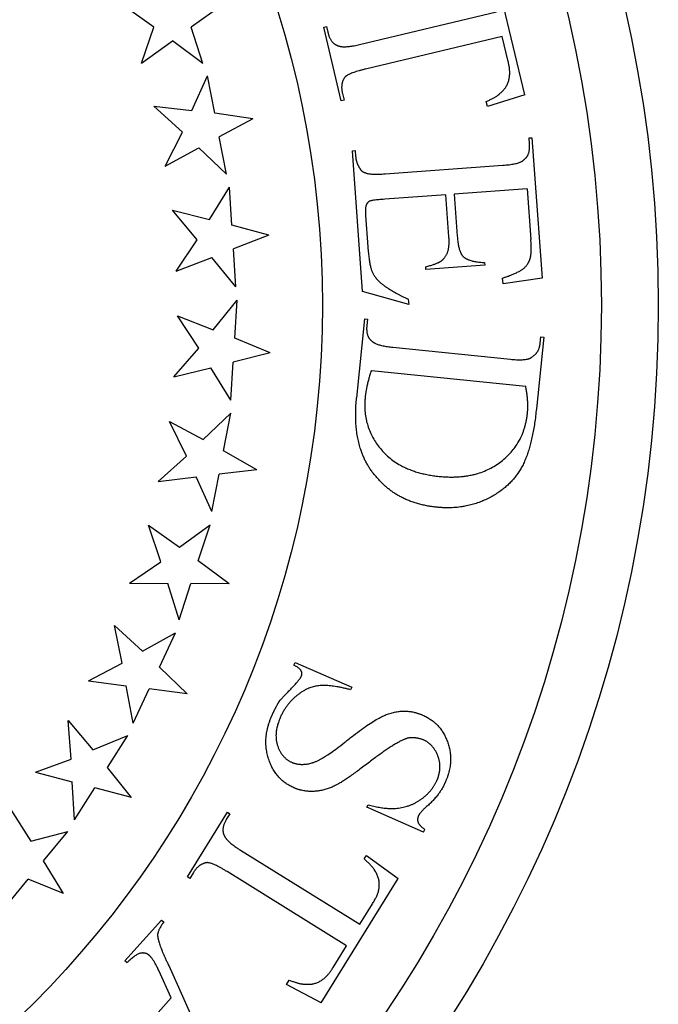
# Model space of a CAD drawing. Extents: x -38 to 38, y -38 to 38.
# Tile 8 of 9: x 19.6 to 38, y -20.1 to 8.2. Entities that reach past the tile are written whole.
import ezdxf

# ---------------------------------------------------------------- set-up
doc = ezdxf.new("R2010")
doc.units = 0
doc.header["$MEASUREMENT"] = 0
doc.linetypes.add('solid', pattern=[0])
doc.layers.get('0').update_dxf_attribs({"linetype": 'solid'})

msp = doc.modelspace()

# ---------------------------------------------------------------- linework, layer by layer
at = {"color": 3, "linetype": 'solid'}
for p, q in [((34.143, 6.033), (33.171, 10.115)), ((23.5, 7.97), (22.597, 8.611)), ((25.457, 8.606), (24.568, 7.97)), ((29.403, 7.476), (33.328, 8.411)), ((23.138, 6.944), (23.5, 7.97)), ((24.906, 6.93), (24.568, 7.97)), ((28.371, 7.977), (28.45, 7.996)), ((28.876, 5.857), (28.371, 7.977)), ((28.45, 7.996), (28.49, 7.826)), ((33.496, 7.704), (29.571, 6.77)), ((33.668, 6.985), (33.496, 7.704)), ((23.138, 6.944), (24.028, 7.58)), ((24.906, 6.93), (24.028, 7.58)), ((24.583, 5.582), (25.04, 6.574)), ((25.245, 5.502), (25.04, 6.574)), ((28.908, 6.071), (28.954, 5.876)), ((34.143, 6.033), (33.067, 5.694)), ((24.314, 4.962), (23.498, 5.711)), ((23.498, 5.711), (24.583, 5.582)), ((28.954, 5.876), (28.876, 5.857)), ((33.067, 5.694), (33.032, 5.839)), ((26.335, 5.347), (25.245, 5.502)), ((26.335, 5.347), (25.374, 4.828)), ((23.826, 3.989), (24.314, 4.962)), ((25.578, 3.754), (25.374, 4.828)), ((34.266, 4.794), (34.347, 4.8)), ((34.279, 4.621), (34.266, 4.794)), ((34.347, 4.8), (34.639, 0.775)), ((23.826, 3.989), (24.788, 4.508)), ((25.578, 3.754), (24.788, 4.508)), ((29.195, 4.426), (29.276, 4.432)), ((29.488, 0.388), (29.195, 4.426)), ((29.276, 4.432), (29.288, 4.259)), ((30.133, 3.766), (33.514, 4.011)), ((25.089, 2.457), (25.667, 3.384)), ((25.735, 2.294), (25.667, 3.384)), ((31.876, 3.164), (30.124, 3.037)), ((31.964, 1.957), (31.876, 3.164)), ((34.21, 3.334), (32.117, 3.182)), ((32.117, 3.182), (32.205, 1.974)), ((34.21, 3.334), (34.316, 1.877)), ((24.744, 1.875), (24.028, 2.721)), ((24.028, 2.721), (25.089, 2.457)), ((29.573, 2.567), (29.638, 1.668)), ((26.798, 2.004), (25.735, 2.294)), ((26.798, 2.004), (25.779, 1.61)), ((24.138, 0.971), (24.744, 1.875)), ((25.847, 0.519), (25.779, 1.61)), ((24.138, 0.971), (25.158, 1.366)), ((25.847, 0.519), (25.158, 1.366)), ((32.994, 1.142), (31.303, 1.019)), ((32.988, 1.222), (32.994, 1.142)), ((31.303, 1.019), (31.298, 1.099)), ((33.518, 0.613), (33.506, 0.774)), ((34.639, 0.775), (33.518, 0.613)), ((30.81, 0.012), (29.488, 0.388)), ((25.199, -0.707), (25.889, 0.14)), ((25.82, -0.949), (25.889, 0.14)), ((30.798, 0.173), (30.81, 0.012)), ((24.784, -1.241), (24.18, -0.312)), ((24.18, -0.312), (25.199, -0.707)), ((29.546, -0.398), (29.314, -2.666)), ((29.546, -0.398), (29.626, -0.406)), ((29.626, -0.406), (29.608, -0.585)), ((26.838, -1.37), (25.82, -0.949)), ((34.684, -0.922), (34.475, -2.974)), ((34.585, -1.093), (34.604, -0.914)), ((34.604, -0.914), (34.684, -0.922)), ((24.07, -2.062), (24.784, -1.241)), ((26.838, -1.37), (25.777, -1.634)), ((30.355, -1.21), (33.727, -1.554)), ((25.708, -2.725), (25.777, -1.634)), ((24.07, -2.062), (25.13, -1.798)), ((25.708, -2.725), (25.13, -1.798)), ((29.738, -1.877), (34.167, -2.329)), ((24.912, -3.86), (25.702, -3.105)), ((25.498, -4.178), (25.702, -3.105)), ((24.433, -4.337), (23.95, -3.34)), ((23.95, -3.34), (24.912, -3.86)), ((26.454, -4.723), (25.498, -4.178)), ((23.622, -5.062), (24.433, -4.337)), ((26.454, -4.723), (25.369, -4.852)), ((23.622, -5.062), (24.707, -4.933)), ((25.164, -5.925), (24.707, -4.933)), ((25.164, -5.925), (25.369, -4.852)), ((23.697, -7.365), (23.343, -6.316)), ((23.343, -6.316), (24.232, -6.951)), ((24.232, -6.951), (25.11, -6.302)), ((24.773, -7.341), (25.11, -6.302)), ((25.654, -8.001), (24.773, -7.341)), ((22.801, -7.983), (23.697, -7.365)), ((22.801, -7.983), (23.894, -7.991)), ((24.223, -9.033), (23.894, -7.991)), ((24.223, -9.033), (24.561, -7.993)), ((25.654, -8.001), (24.561, -7.993)), ((22.587, -10.277), (22.367, -9.191)), ((22.367, -9.191), (23.169, -9.934)), ((23.169, -9.934), (24.122, -9.4)), ((23.657, -10.388), (24.122, -9.4)), ((21.621, -10.778), (22.587, -10.277)), ((24.449, -11.154), (23.657, -10.388)), ((27.517, -10.329), (27.549, -10.255)), ((27.549, -10.255), (29.176, -10.965)), ((21.621, -10.778), (22.704, -10.923)), ((22.9, -11.997), (22.704, -10.923)), ((22.9, -11.997), (23.365, -11.008)), ((24.449, -11.154), (23.365, -11.008)), ((29.176, -10.965), (29.144, -11.039)), ((21.12, -13.027), (21.039, -11.922)), ((21.039, -11.922), (21.742, -12.759)), ((21.742, -12.759), (22.754, -12.349)), ((22.169, -13.271), (22.754, -12.349)), ((20.099, -13.402), (21.12, -13.027)), ((22.858, -14.13), (22.169, -13.271)), ((20.099, -13.402), (21.156, -13.682)), ((21.216, -14.773), (21.156, -13.682)), ((21.216, -14.773), (21.801, -13.85)), ((22.858, -14.13), (21.801, -13.85)), ((29.61, -14.411), (29.643, -14.337)), ((19.378, -14.465), (19.971, -15.384)), ((24.461, -16.406), (25.608, -14.554)), ((25.677, -14.596), (25.585, -14.745)), ((25.608, -14.554), (25.677, -14.596)), ((31.238, -15.121), (29.61, -14.411)), ((19.971, -15.384), (21.027, -15.103)), ((20.331, -15.945), (21.027, -15.103)), ((31.238, -15.121), (31.27, -15.047)), ((25.98, -15.639), (29.411, -17.763)), ((29.53, -15.892), (29.595, -15.789)), ((29.595, -15.789), (30.509, -16.45)), ((20.907, -16.883), (20.331, -15.945)), ((24.635, -16.278), (24.53, -16.449)), ((29.029, -18.381), (25.598, -16.256)), ((19.197, -17.315), (19.894, -16.473)), ((20.907, -16.883), (19.894, -16.473)), ((24.53, -16.449), (24.461, -16.406)), ((28.3, -20.018), (30.509, -16.45)), ((29.411, -17.763), (29.741, -17.23)), ((22.668, -18.818), (23.719, -17.647)), ((23.719, -17.647), (23.779, -17.701)), ((28.64, -19.009), (29.029, -18.381)), ((22.728, -18.872), (22.668, -18.818)), ((23.998, -19.874), (23.635, -19.089)), ((23.922, -18.945), (25.821, -23.16)), ((27.3, -19.494), (27.379, -19.366)), ((28.3, -20.018), (27.3, -19.494)), ((22.64, -21.388), (23.998, -19.874))]:
    msp.add_line(p, q, dxfattribs=at)
for centre, radius in [((0, 0), 37.974), ((-0.006, 0), 36.345), ((-0.006, -0.007), 28.338)]:
    msp.add_circle(centre, radius, dxfattribs=at)
for points in [[(28.49, 7.826), (28.565, 7.51), (28.781, 7.441)], [(28.781, 7.441), (28.945, 7.367), (29.403, 7.476)], [(33.426, 6.069), (33.622, 6.226), (33.743, 6.668), (33.668, 6.985)], [(28.971, 6.529), (28.843, 6.344), (28.908, 6.071)], [(29.571, 6.77), (29.057, 6.647), (28.971, 6.529)], [(33.032, 5.839), (33.33, 5.968), (33.426, 6.069)], [(34.12, 4.175), (34.302, 4.305), (34.279, 4.621)], [(29.288, 4.259), (29.301, 4.086), (29.4, 3.931)], [(33.514, 4.011), (34.022, 4.048), (34.12, 4.175)], [(29.4, 3.931), (29.45, 3.828), (29.736, 3.737), (30.133, 3.766)], [(30.124, 3.037), (29.783, 3.012), (29.631, 2.96), (29.556, 2.795), (29.573, 2.567)], [(31.726, 1.256), (31.858, 1.338), (31.985, 1.663), (31.964, 1.957)], [(32.205, 1.974), (32.236, 1.548), (32.359, 1.404)], [(34.29, 1.314), (34.345, 1.477), (34.316, 1.877)], [(29.638, 1.668), (29.672, 1.205), (29.811, 0.806), (30.001, 0.64)], [(31.298, 1.099), (31.637, 1.187), (31.726, 1.256)], [(32.359, 1.404), (32.539, 1.232), (32.988, 1.222)], [(33.506, 0.774), (33.915, 0.914), (34.22, 1.124), (34.29, 1.314)], [(30.001, 0.64), (30.262, 0.414), (30.798, 0.173)], [(29.608, -0.585), (29.575, -0.905), (29.761, -1.04)], [(29.761, -1.04), (29.891, -1.163), (30.355, -1.21)], [(34.345, -1.492), (34.558, -1.363), (34.585, -1.093)], [(33.727, -1.554), (34.222, -1.605), (34.345, -1.492)], [(29.738, -1.877), (29.593, -2.317), (29.561, -2.639)], [(34.219, -3.094), (34.253, -2.763), (34.167, -2.329)], [(29.893, -4.945), (29.164, -4.139), (29.314, -2.666)], [(29.561, -2.639), (29.472, -3.512), (30.59, -4.804), (31.681, -4.915)], [(34.475, -2.974), (34.356, -4.139), (33.7, -5.253), (32.409, -5.881), (31.608, -5.8)], [(31.681, -4.915), (32.749, -5.024), (34.128, -3.987), (34.219, -3.094)], [(31.608, -5.8), (30.518, -5.689), (29.893, -4.945)], [(27.73, -10.648), (27.766, -10.565), (27.679, -10.419), (27.517, -10.329)], [(27.073, -11.409), (27.128, -11.318), (27.682, -10.758), (27.73, -10.648)], [(29.144, -11.039), (28.555, -10.883), (27.899, -10.96), (27.286, -11.463), (27.122, -11.839)], [(26.884, -11.779), (26.965, -11.594), (27.073, -11.409)], [(27.512, -13.849), (26.985, -13.619), (26.597, -12.437), (26.884, -11.779)], [(27.122, -11.839), (26.93, -12.28), (27.159, -12.99), (27.466, -13.124)], [(28.32, -13.006), (28.501, -12.918), (29.661, -12.003), (30.306, -11.668), (30.915, -11.635), (31.21, -11.764)], [(31.21, -11.764), (31.724, -11.987), (32.126, -13.084), (31.862, -13.689)], [(30.782, -12.426), (30.438, -12.532), (29.647, -13.14)], [(31.248, -12.484), (31.029, -12.389), (30.782, -12.426)], [(31.622, -13.634), (31.781, -13.268), (31.512, -12.599), (31.248, -12.484)], [(27.466, -13.124), (27.63, -13.196), (28.078, -13.15), (28.32, -13.006)], [(29.647, -13.14), (28.999, -13.636), (28.426, -13.93), (27.797, -13.973), (27.512, -13.849)], [(29.643, -14.337), (30.144, -14.477), (30.875, -14.391), (31.486, -13.946), (31.622, -13.634)], [(31.862, -13.689), (31.686, -14.092), (31.3, -14.409)], [(31.088, -14.656), (31.051, -14.741), (31.098, -14.914), (31.27, -15.047)], [(31.3, -14.409), (31.123, -14.578), (31.088, -14.656)], [(25.585, -14.745), (25.414, -15.021), (25.518, -15.223)], [(25.518, -15.223), (25.58, -15.391), (25.98, -15.639)], [(25.005, -16), (24.783, -16.04), (24.635, -16.278)], [(25.598, -16.256), (25.149, -15.978), (25.005, -16)], [(29.952, -16.77), (30, -16.55), (29.795, -16.109), (29.53, -15.892)], [(29.741, -17.23), (29.939, -16.911), (29.952, -16.77)], [(23.779, -17.701), (23.594, -17.968), (23.603, -18.096)], [(23.603, -18.096), (23.64, -18.374), (23.922, -18.945)], [(23.37, -18.663), (23.267, -18.571), (22.979, -18.621), (22.728, -18.872)], [(23.635, -19.089), (23.489, -18.77), (23.37, -18.663)], [(27.82, -19.483), (28.07, -19.512), (28.468, -19.286), (28.64, -19.009)], [(27.379, -19.366), (27.68, -19.487), (27.82, -19.483)]]:
    msp.add_open_spline(points, degree=2, dxfattribs=at)

doc.saveas('drawing.dxf')
